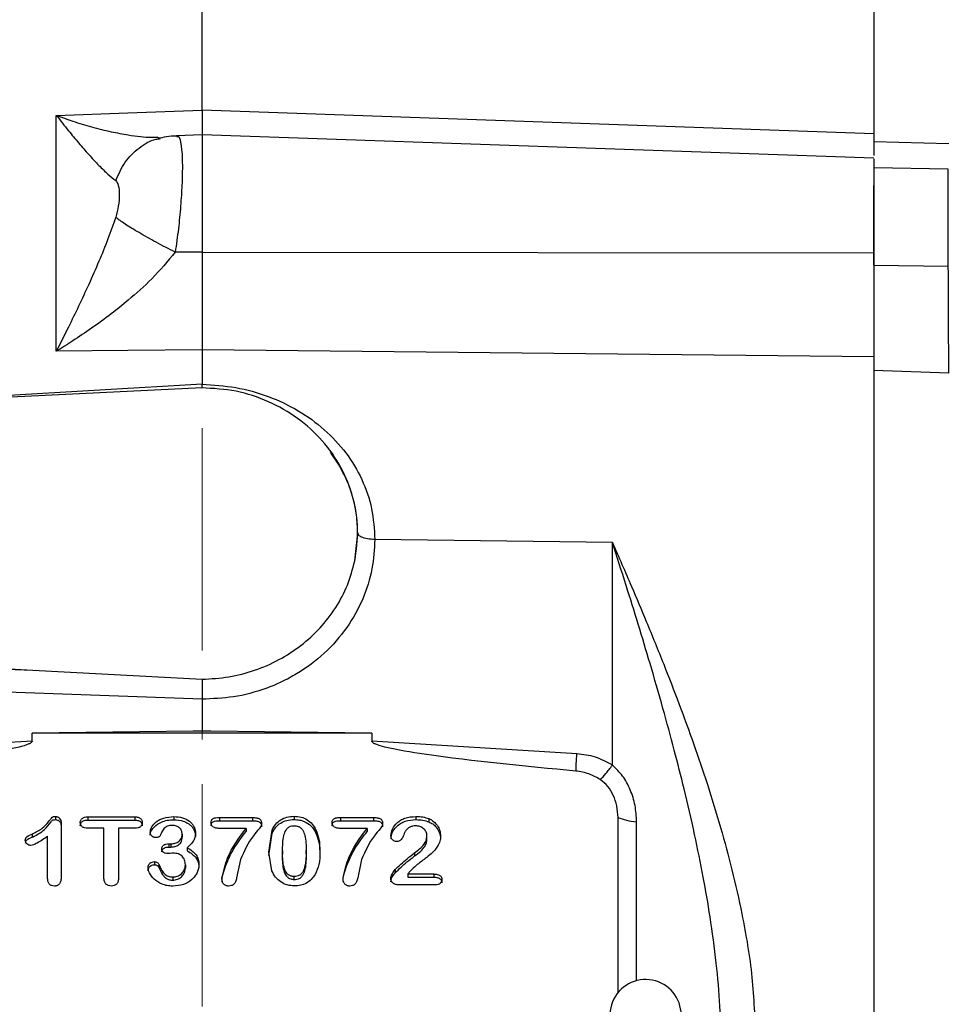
# Model space of a CAD drawing. Header units: inches. Extents: x 0.6 to 16.3, y 0.2 to 11.5.
# Tile 15 of 17: x 12.1 to 14.2, y 6.9 to 9.1. Entities that reach past the tile are written whole.
import ezdxf

# ---------------------------------------------------------------- set-up
doc = ezdxf.new("R2010")
doc.units = ezdxf.units.IN
doc.header["$MEASUREMENT"] = 0
doc.linetypes.add('CENTERX2', pattern=[0.8, 0.5, -0.1, 0.1, -0.1])
doc.styles.add('SLDTEXTSTYLE0', font='TXT', dxfattribs={"width": 0.75})
doc.dimstyles.new('SLDDIMSTYLE1', dxfattribs={"dimtxt": 0.137795, "dimasz": 0.14, "dimexe": 0, "dimexo": 0.0625, "dimgap": 0.034449, "dimtad": 0, "dimdec": 1, "dimlfac": 1.5, "dimrnd": 1e-09, "dimzin": 12, "dimdsep": 46, "dimtxsty": 'SLDTEXTSTYLE0', "dimblk1": 'CLOSED', "dimblk2": 'CLOSED', "dimsah": 1, "dimcen": 0.09, "dimadec": 0, "dimazin": 3, "dimtfac": 1, "dimtdec": 1, "dimtofl": 0, "dimtmove": 0, "dimatfit": 3, "dimldrblk": 'CLOSED', "dimfxl": 0, "dimfrac": 2, "dimtolj": 1, "dimtzin": 12, "dimarcsym": 0})

# ---------------------------------------------------------------- blocks, each defined once
blk = doc.blocks.new('_Closed')
at = {"color": 0, "linetype": 'ByBlock', "lineweight": -2}
for p, q in [((-1, 0.166667), (0, 0)), ((-1, 0.166667), (-1, -0.166667)), ((0, 0), (-1, -0.166667)), ((0, 0), (-1, 0))]:
    blk.add_line(p, q, dxfattribs=at)
blk = doc.blocks.new('_D_8')
at = {"color": 7, "linetype": 'Continuous', "lineweight": 0}
for p, q in [((14.1342, 10.289), (14.0922, 10.289)), ((14.0922, 10.289), (14.0922, 10.0703)), ((14.4396, 10.289), (14.4816, 10.289)), ((14.4816, 10.289), (14.4816, 10.0703)), ((12.5454, 9.9752), (12.5454, 10.1299)), ((16.0007, 7.5127), (16.0007, 10.1299)), ((12.5454, 10.0906), (13.9714, 10.0906)), ((16.0007, 10.0906), (14.6024, 10.0906)), ((14.0922, 10.0703), (14.1342, 10.0703)), ((14.4816, 10.0703), (14.4396, 10.0703))]:
    blk.add_line(p, q, dxfattribs=at)
at = {"color": 7, "linetype": 'Continuous', "lineweight": 18, "xscale": 0.14, "yscale": 0.14, "rotation": 180.0000000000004}
blk.add_blockref('_Closed', (12.5454, 10.0906), dxfattribs=at)
at = {"color": 7, "linetype": 'Continuous', "lineweight": 18, "xscale": 0.14, "yscale": 0.14}
blk.add_blockref('_Closed', (16.0007, 10.0906), dxfattribs=at)
at = {"color": 7, "linetype": 'Continuous', "lineweight": 18, "char_height": 0.1378, "attachment_point": 1, "style": 'SLDTEXTSTYLE0'}
for s, insert in [('132', (14.1342, 10.2479)), ('5.2', (14.1596, 10.0417))]:
    blk.add_mtext(s, dxfattribs=dict(at, insert=insert))
blk = doc.blocks.new('_D_9')
at = {"color": 7, "linetype": 'Continuous', "lineweight": 0}
for p, q in [((10.6266, 9.7415), (10.5846, 9.7415)), ((10.5846, 9.7415), (10.5846, 9.5227)), ((10.932, 9.7415), (10.974, 9.7415)), ((10.974, 9.7415), (10.974, 9.5227)), ((9.5001, 8.6286), (9.5001, 9.5824)), ((9.5001, 9.543), (10.4638, 9.543)), ((12.5454, 9.543), (11.0948, 9.543)), ((10.5846, 9.5227), (10.6266, 9.5227)), ((10.974, 9.5227), (10.932, 9.5227))]:
    blk.add_line(p, q, dxfattribs=at)
at = {"color": 7, "linetype": 'Continuous', "lineweight": 18, "xscale": 0.14, "yscale": 0.14, "rotation": 180.0000000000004}
blk.add_blockref('_Closed', (9.5001, 9.543), dxfattribs=at)
at = {"color": 7, "linetype": 'Continuous', "lineweight": 18, "xscale": 0.14, "yscale": 0.14}
blk.add_blockref('_Closed', (12.5454, 9.543), dxfattribs=at)
at = {"color": 7, "linetype": 'Continuous', "lineweight": 18, "char_height": 0.1378, "attachment_point": 1, "style": 'SLDTEXTSTYLE0'}
for s, insert in [('116', (10.6266, 9.7003)), ('4.6', (10.652, 9.4942))]:
    blk.add_mtext(s, dxfattribs=dict(at, insert=insert))
blk = doc.blocks.new('_D_10')
at = {"color": 7, "linetype": 'Continuous', "lineweight": 0}
for p, q in [((9.5014, 10.289), (9.4595, 10.289)), ((9.4595, 10.289), (9.4595, 10.0703)), ((9.8069, 10.289), (9.8489, 10.289)), ((9.8489, 10.289), (9.8489, 10.0703)), ((7.2651, 7.9513), (7.2651, 10.1299)), ((12.5454, 9.9752), (12.5454, 10.1299)), ((7.2651, 10.0906), (9.3387, 10.0906)), ((12.5454, 10.0906), (9.9697, 10.0906)), ((9.4595, 10.0703), (9.5014, 10.0703)), ((9.8489, 10.0703), (9.8069, 10.0703))]:
    blk.add_line(p, q, dxfattribs=at)
at = {"color": 7, "linetype": 'Continuous', "lineweight": 18, "xscale": 0.14, "yscale": 0.14, "rotation": 180.0000000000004}
blk.add_blockref('_Closed', (7.2651, 10.0906), dxfattribs=at)
at = {"color": 7, "linetype": 'Continuous', "lineweight": 18, "xscale": 0.14, "yscale": 0.14}
blk.add_blockref('_Closed', (12.5454, 10.0906), dxfattribs=at)
at = {"color": 7, "linetype": 'Continuous', "lineweight": 18, "char_height": 0.1378, "attachment_point": 1, "style": 'SLDTEXTSTYLE0'}
for s, insert in [('201', (9.5014, 10.2479)), ('7.9', (9.5269, 10.0417))]:
    blk.add_mtext(s, dxfattribs=dict(at, insert=insert))

msp = doc.modelspace()

# ---------------------------------------------------------------- linework, layer by layer
at = {"color": 7, "linetype": 'CENTERX2', "lineweight": 18}
msp.add_line((12.5454, 3.6522), (12.5454, 9.9358), dxfattribs=at)
at = {"color": 7, "linetype": 'Continuous', "lineweight": 25}
for p, q in [((12.5454, 8.867), (12.5454, 9.2244)), ((14.0551, 9.1711), (14.0551, 8.7964)), ((12.2179, 8.8555), (12.3787, 8.8612)), ((12.2179, 8.3252), (12.2179, 8.8555)), ((12.3787, 8.8612), (12.5454, 8.867)), ((14.0551, 8.814), (12.5454, 8.867)), ((12.5454, 8.8116), (12.4882, 8.8096)), ((14.0552, 8.7589), (12.5454, 8.8116)), ((12.5454, 8.8116), (12.5454, 8.5479)), ((12.4487, 8.8045), (12.4463, 8.8057)), ((12.4883, 8.8082), (12.4903, 8.808)), ((14.0551, 8.7964), (14.2235, 8.7922)), ((14.2224, 8.7347), (14.0551, 8.7377)), ((14.0551, 8.5184), (14.0551, 8.6976)), ((12.5454, 8.5479), (12.4852, 8.5478)), ((12.5454, 8.5479), (14.0551, 8.5462)), ((14.0551, 8.5184), (14.2224, 8.5162)), ((12.3787, 8.3269), (12.2179, 8.3252)), ((12.5454, 8.3287), (12.3787, 8.3269)), ((12.5454, 8.3287), (12.5454, 8.251)), ((14.0551, 8.3127), (12.5454, 8.3287)), ((14.2235, 8.2757), (14.0551, 8.2823)), ((14.0551, 8.2823), (14.0551, 6.0056)), ((12.5454, 8.243), (10.6988, 8.1527)), ((12.5455, 8.243), (12.5455, 8.251)), ((12.8887, 7.8538), (12.8952, 7.9164)), ((12.8952, 7.9164), (12.8952, 7.9165)), ((13.4676, 7.8954), (12.9338, 7.9021)), ((13.4676, 7.3949), (13.4676, 7.8954)), ((10.6988, 7.6803), (12.165, 7.6086)), ((11.6239, 7.6283), (12.165, 7.6086)), ((12.165, 7.6086), (12.5457, 7.5878)), ((12.5454, 7.5431), (11.6232, 7.5766)), ((12.5454, 7.5431), (12.5454, 7.4722)), ((12.5255, 7.471), (12.1636, 7.4665)), ((12.1636, 7.4488), (12.1636, 7.4665)), ((12.9272, 7.4665), (12.1636, 7.4665)), ((12.5454, 7.4722), (12.5255, 7.471)), ((12.5454, 7.4713), (12.5255, 7.471)), ((12.5454, 7.4713), (12.5454, 7.4722)), ((12.5653, 7.471), (12.5454, 7.4722)), ((12.5653, 7.471), (12.5454, 7.4713)), ((12.9272, 7.4665), (12.5653, 7.471)), ((12.9272, 7.4665), (12.9272, 7.4488)), ((12.1636, 7.4488), (11.7032, 7.4205)), ((13.3876, 7.4205), (12.9272, 7.4488)), ((12.2158, 7.2795), (12.2158, 7.2724)), ((12.2289, 7.2635), (12.2289, 7.144)), ((12.2886, 7.2786), (12.3941, 7.2786)), ((12.2886, 7.2786), (12.2886, 7.2714)), ((12.2886, 7.2714), (12.3941, 7.2714)), ((12.3941, 7.2786), (12.3941, 7.2714)), ((12.4819, 7.2793), (12.4819, 7.2721)), ((12.5844, 7.2771), (12.6589, 7.2771)), ((12.5844, 7.2771), (12.5844, 7.2699)), ((12.5844, 7.2699), (12.6589, 7.2699)), ((12.6589, 7.2771), (12.6589, 7.2699)), ((12.7522, 7.2798), (12.7522, 7.2726)), ((12.8565, 7.2771), (12.931, 7.2771)), ((12.8565, 7.2771), (12.8565, 7.2699)), ((12.8565, 7.2699), (12.931, 7.2699)), ((12.931, 7.2771), (12.931, 7.2699)), ((13.026, 7.2795), (13.026, 7.2724)), ((13.0552, 7.2746), (13.0552, 7.2674)), ((13.4802, 6.8823), (13.4802, 7.2771)), ((12.1645, 7.2332), (12.1645, 7.2404)), ((12.3248, 7.253), (12.2886, 7.253)), ((12.3248, 7.1418), (12.3248, 7.253)), ((12.3579, 7.253), (12.3579, 7.1418)), ((12.3941, 7.253), (12.3579, 7.253)), ((12.5008, 7.2398), (12.5008, 7.2326)), ((12.6443, 7.2526), (12.5844, 7.2526)), ((12.6443, 7.2526), (12.6443, 7.2454)), ((12.6956, 7.1989), (12.703, 7.249)), ((12.6956, 7.1917), (12.703, 7.2418)), ((12.703, 7.249), (12.703, 7.2418)), ((12.8015, 7.2493), (12.8015, 7.2422)), ((12.9164, 7.2526), (12.8565, 7.2526)), ((12.9164, 7.2526), (12.9164, 7.2454)), ((12.1985, 7.1399), (12.1985, 7.2349)), ((12.4711, 7.218), (12.4756, 7.218)), ((12.4711, 7.218), (12.4711, 7.2108)), ((12.4756, 7.218), (12.4756, 7.2108)), ((13.0508, 7.2282), (13.0508, 7.2353)), ((12.4711, 7.2108), (12.4756, 7.2108)), ((12.5118, 7.2093), (12.5118, 7.2021)), ((12.7024, 7.157), (12.6956, 7.1989)), ((12.7263, 7.2019), (12.7263, 7.1947)), ((12.7794, 7.1956), (12.7794, 7.2027)), ((13.0232, 7.198), (13.0232, 7.1909)), ((12.4387, 7.178), (12.4387, 7.1708)), ((12.4486, 7.1721), (12.4486, 7.1649)), ((12.6319, 7.1828), (12.6232, 7.1418)), ((12.9039, 7.1828), (12.8953, 7.1418)), ((12.5079, 7.1706), (12.5079, 7.1635)), ((12.9792, 7.1599), (12.9792, 7.1527)), ((13.0136, 7.157), (13.008, 7.1502)), ((13.008, 7.1502), (13.0663, 7.1502)), ((13.008, 7.1502), (13.008, 7.1431)), ((13.0663, 7.1502), (13.0663, 7.1431)), ((12.4797, 7.1435), (12.4797, 7.1363)), ((12.7528, 7.1372), (12.7528, 7.1443)), ((13.008, 7.1431), (13.0663, 7.1431)), ((13.0696, 7.1256), (12.9873, 7.1256))]:
    msp.add_line(p, q, dxfattribs=at)
at = {"color": 8, "linetype": 'Continuous', "lineweight": 25}
for p, q in [((14.2224, 8.5162), (14.2224, 8.7347)), ((12.5454, 8.251), (11.6361, 8.1985)), ((13.5221, 6.9105), (13.5221, 7.2675))]:
    msp.add_line(p, q, dxfattribs=at)
at = {"color": 7, "linetype": 'Continuous', "lineweight": 25}
msp.add_arc((13.5421, 6.833), 0.08, 0, 236.8772, dxfattribs=at)
for points in [[(14.0551, 9.1717), (14.0551, 9.1697), (14.0551, 9.1658), (14.0551, 9.1339), (14.0551, 9.0836), (14.0551, 9.0129), (14.0551, 8.9247), (14.0551, 8.8509), (14.0551, 8.814)], [(14.0551, 8.3127), (14.0551, 8.2561), (14.0551, 8.143), (14.0551, 7.9603), (14.0551, 7.7703), (14.0551, 7.574), (14.0551, 7.3736), (14.0551, 7.1711), (14.0551, 6.9686), (14.0551, 6.7682), (14.0551, 6.5718), (14.0551, 6.3819), (14.0551, 6.1991), (14.0551, 6.086), (14.0551, 6.0295)], [(12.8887, 7.8538), (12.892, 7.8777), (12.8986, 7.9253), (12.887, 7.9973), (12.8601, 8.0651), (12.8176, 8.1257), (12.762, 8.1763), (12.6959, 8.214), (12.6225, 8.2384), (12.5711, 8.2415), (12.5454, 8.243)], [(13.3857, 7.3815), (13.3859, 7.3867), (13.3864, 7.3971), (13.3872, 7.4127), (13.3876, 7.4205)], [(13.4802, 7.2771), (13.4861, 7.2749), (13.4979, 7.2705), (13.514, 7.2685), (13.5221, 7.2675)]]:
    msp.add_open_spline(points, degree=3, dxfattribs=at)
for points, knots in [([(12.2179, 8.8555), (12.227, 8.8439), (12.2439, 8.8223), (12.2682, 8.7931), (12.2911, 8.7668), (12.3133, 8.7432), (12.3339, 8.7229), (12.3458, 8.7134), (12.3516, 8.7088)], [0, 0, 0, 0, 0.19341, 0.356578, 0.521448, 0.69211, 0.851366, 1, 1, 1, 1]), ([(12.5454, 8.867), (12.5454, 8.8569), (12.5454, 8.8367), (12.5454, 8.8185), (12.5454, 8.8095), (12.5454, 8.8101), (12.5454, 8.8102)], [0, 0, 0, 0, 0.30691, 0.613797, 0.920679, 1, 1, 1, 1]), ([(12.4921, 8.8091), (12.4851, 8.809), (12.4715, 8.8087), (12.457, 8.8056), (12.4499, 8.804)], [0, 0, 0, 0, 0.5118546, 1, 1, 1, 1]), ([(14.0551, 8.814), (14.0551, 8.803), (14.0551, 8.7817), (14.0551, 8.7705), (14.0551, 8.765)], [0, 0, 0, 0, 0.514663, 1, 1, 1, 1]), ([(14.0551, 8.7577), (14.0551, 8.7579), (14.0551, 8.7589), (14.0551, 8.7501), (14.0551, 8.732), (14.0551, 8.7049), (14.0551, 8.6709), (14.0551, 8.6317), (14.0551, 8.5893), (14.0551, 8.5605), (14.0551, 8.5462)], [0, 0, 0, 0, 0.057819, 0.192416, 0.327014, 0.461611, 0.596208, 0.730805, 0.865403, 1, 1, 1, 1]), ([(12.3516, 8.7088), (12.3538, 8.7057), (12.3586, 8.6987), (12.3596, 8.6781), (12.3585, 8.6536), (12.3538, 8.635), (12.3516, 8.6264)], [0, 0, 0, 0, 0.227358, 0.500018, 0.772307, 1, 1, 1, 1]), ([(12.3516, 8.6264), (12.3458, 8.6101), (12.3339, 8.5761), (12.3133, 8.526), (12.2911, 8.4758), (12.2682, 8.4267), (12.2439, 8.3765), (12.227, 8.3432), (12.2179, 8.3252)], [0, 0, 0, 0, 0.148633, 0.307887, 0.478552, 0.643419, 0.806588, 1, 1, 1, 1]), ([(12.4852, 8.5478), (12.4707, 8.5552), (12.4418, 8.5701), (12.4027, 8.5922), (12.3705, 8.612), (12.3579, 8.6216), (12.3516, 8.6264)], [0, 0, 0, 0, 0.2500574, 0.5, 0.7499426, 1, 1, 1, 1]), ([(12.4852, 8.5478), (12.4681, 8.5275), (12.4357, 8.4888), (12.3855, 8.4443), (12.3398, 8.4076), (12.2981, 8.3773), (12.2568, 8.3494), (12.2303, 8.3329), (12.2179, 8.3252)], [0, 0, 0, 0, 0.224415, 0.426368, 0.565915, 0.724691, 0.870242, 1, 1, 1, 1]), ([(12.5454, 8.5479), (12.5454, 8.5287), (12.5454, 8.4901), (12.5454, 8.433), (12.5454, 8.378), (12.5454, 8.3451), (12.5454, 8.3287)], [0, 0, 0, 0, 0.25, 0.499991, 0.749986, 1, 1, 1, 1]), ([(14.0551, 8.5462), (14.0551, 8.5257), (14.0551, 8.4848), (14.0551, 8.4238), (14.0551, 8.365), (14.0551, 8.3301), (14.0551, 8.3127)], [0, 0, 0, 0, 0.25, 0.5, 0.75, 1, 1, 1, 1]), ([(14.0551, 8.5184), (14.0551, 8.5), (14.0551, 8.4627), (14.0551, 8.4066), (14.0551, 8.3519), (14.0551, 8.3109), (14.0551, 8.2886), (14.0551, 8.2823)], [0, 0, 0, 0, 0.224192, 0.454881, 0.679075, 0.909781, 1, 1, 1, 1]), ([(14.2235, 8.2757), (14.2234, 8.2935), (14.2233, 8.3297), (14.2231, 8.388), (14.2228, 8.4465), (14.2226, 8.4886), (14.2225, 8.5118), (14.2224, 8.5162)], [0, 0, 0, 0, 0.245568, 0.500116, 0.720271, 0.946794, 1, 1, 1, 1]), ([(12.5454, 8.251), (12.5708, 8.2494), (12.6217, 8.2461), (12.6951, 8.2253), (12.7627, 8.1935), (12.8218, 8.1506), (12.8704, 8.0983), (12.9063, 8.038), (12.9294, 7.9719), (12.9323, 7.9253), (12.9338, 7.9021)], [0, 0, 0, 0, 0.126097, 0.252058, 0.377818, 0.503134, 0.627853, 0.752139, 0.876181, 1, 1, 1, 1]), ([(12.9338, 7.9021), (12.9325, 7.8799), (12.9299, 7.8343), (12.9083, 7.7669), (12.8725, 7.7023), (12.8221, 7.6448), (12.7701, 7.6059), (12.7245, 7.5815), (12.6778, 7.5621), (12.618, 7.546), (12.5691, 7.544), (12.5454, 7.5431)], [0, 0, 0, 0, 0.116501, 0.239952, 0.368522, 0.49982, 0.631136, 0.695512, 0.759914, 0.883429, 1, 1, 1, 1]), ([(12.9338, 7.9021), (12.9281, 7.9024), (12.9167, 7.9031), (12.904, 7.9069), (12.8966, 7.9115), (12.8956, 7.9148), (12.8952, 7.9164)], [0, 0, 0, 0, 0.279848, 0.559118, 0.779509, 1, 1, 1, 1]), ([(13.7121, 6.7643), (13.7115, 6.7939), (13.7103, 6.8557), (13.7015, 6.9524), (13.6885, 7.0492), (13.6718, 7.1457), (13.6522, 7.2417), (13.6302, 7.3368), (13.6063, 7.4312), (13.5807, 7.5252), (13.5535, 7.6195), (13.5257, 7.7116), (13.4974, 7.8026), (13.4779, 7.8633), (13.4676, 7.8954)], [0, 0, 0, 0, 0.075284, 0.1574001, 0.2464102, 0.3232343, 0.4064322, 0.4960198, 0.5729284, 0.6568585, 0.7478137, 0.8287849, 0.9095199, 1, 1, 1, 1]), ([(13.4676, 7.8954), (13.4819, 7.8626), (13.5075, 7.8041), (13.5461, 7.7127), (13.5819, 7.6249), (13.6177, 7.5325), (13.6503, 7.4431), (13.6818, 7.3504), (13.7107, 7.2564), (13.7372, 7.1586), (13.7624, 7.0464), (13.784, 6.9195), (13.7875, 6.8259), (13.7893, 6.7799)], [0, 0, 0, 0, 0.0951226, 0.1698646, 0.2596837, 0.3411655, 0.4247004, 0.5027653, 0.5903473, 0.6737697, 0.7592507, 0.8817639, 1, 1, 1, 1]), ([(12.5457, 7.5878), (12.5657, 7.589), (12.6059, 7.5914), (12.6642, 7.6068), (12.719, 7.6306), (12.7687, 7.6628), (12.8119, 7.7024), (12.8471, 7.7483), (12.8741, 7.7991), (12.8838, 7.8356), (12.8887, 7.8538)], [0, 0, 0, 0, 0.124979, 0.249831, 0.37492, 0.499683, 0.624787, 0.749811, 0.874943, 1, 1, 1, 1]), ([(12.5457, 7.5878), (12.5457, 7.5845), (12.5457, 7.5781), (12.5456, 7.5658), (12.5455, 7.5539), (12.5454, 7.5466), (12.5454, 7.5431)], [0, 0, 0, 0, 0.278469, 0.537955, 0.77846, 1, 1, 1, 1]), ([(12.1636, 7.4488), (12.1636, 7.4485), (12.1635, 7.448), (12.163, 7.4469), (12.1608, 7.4446), (12.1513, 7.4398), (12.1129, 7.4295), (11.9626, 7.4059), (11.8189, 7.3923), (11.7051, 7.3815)], [0, 0, 0, 0, 0.001753, 0.003662, 0.008308, 0.022226, 0.071773, 0.264734, 1, 1, 1, 1]), ([(13.3857, 7.3815), (13.2719, 7.3923), (13.1282, 7.4059), (12.9779, 7.4295), (12.9395, 7.4398), (12.93, 7.4446), (12.9278, 7.4469), (12.9273, 7.448), (12.9272, 7.4485), (12.9272, 7.4488)], [0, 0, 0, 0, 0.735265, 0.928226, 0.977772, 0.991689, 0.996336, 0.998246, 1, 1, 1, 1]), ([(13.4676, 7.3949), (13.4551, 7.4016), (13.4303, 7.4151), (13.4019, 7.4187), (13.3876, 7.4205)], [0, 0, 0, 0, 0.4999762, 1, 1, 1, 1]), ([(13.4404, 7.3624), (13.4444, 7.3664), (13.4525, 7.3746), (13.4626, 7.3881), (13.4676, 7.3949)], [0, 0, 0, 0, 0.499884, 1, 1, 1, 1]), ([(13.5221, 7.2675), (13.5214, 7.2798), (13.52, 7.3042), (13.5088, 7.3392), (13.4922, 7.3708), (13.4756, 7.387), (13.4676, 7.3949)], [0, 0, 0, 0, 0.265303, 0.522651, 0.768765, 1, 1, 1, 1]), ([(13.4404, 7.3624), (13.4319, 7.3672), (13.4151, 7.3769), (13.3955, 7.38), (13.3857, 7.3815)], [0, 0, 0, 0, 0.499995, 1, 1, 1, 1]), ([(13.4802, 7.2771), (13.4797, 7.2858), (13.4786, 7.3029), (13.4704, 7.3266), (13.4585, 7.3475), (13.4463, 7.3575), (13.4404, 7.3624)], [0, 0, 0, 0, 0.272317, 0.530663, 0.772377, 1, 1, 1, 1]), ([(12.1645, 7.2404), (12.1721, 7.2441), (12.186, 7.2509), (12.1981, 7.2645), (12.2049, 7.2732), (12.2078, 7.277), (12.2098, 7.2786), (12.2122, 7.2794), (12.2143, 7.2795), (12.2158, 7.2795)], [0, 0, 0, 0, 0.375049, 0.689225, 0.817867, 0.887755, 0.909013, 0.934027, 1, 1, 1, 1]), ([(12.1645, 7.2332), (12.174, 7.2382), (12.1907, 7.2469), (12.2023, 7.2626), (12.2079, 7.2699), (12.2097, 7.2714), (12.2122, 7.2722), (12.2143, 7.2723), (12.2158, 7.2724)], [0, 0, 0, 0, 0.476188, 0.830857, 0.88667, 0.904885, 0.935045, 1, 1, 1, 1]), ([(12.2158, 7.2795), (12.2168, 7.2795), (12.2186, 7.2794), (12.2212, 7.2785), (12.2235, 7.2772), (12.2262, 7.2745), (12.2285, 7.2699), (12.2287, 7.2657), (12.2289, 7.2635)], [0, 0, 0, 0, 0.1172728, 0.2274745, 0.3368092, 0.4516216, 0.7016876, 1, 1, 1, 1]), ([(12.2158, 7.2724), (12.2175, 7.2722), (12.22, 7.272), (12.2228, 7.2705), (12.2248, 7.2688), (12.2266, 7.2665), (12.2285, 7.2623), (12.2287, 7.2588), (12.2289, 7.2563)], [0, 0, 0, 0, 0.204604, 0.302397, 0.403001, 0.535327, 0.675388, 1, 1, 1, 1]), ([(12.2718, 7.2658), (12.2719, 7.2667), (12.2719, 7.2685), (12.2728, 7.2711), (12.2742, 7.2733), (12.2761, 7.2752), (12.2785, 7.2767), (12.2827, 7.2783), (12.2862, 7.2784), (12.2886, 7.2786)], [0, 0, 0, 0, 0.122969, 0.236851, 0.347078, 0.459609, 0.577415, 0.703877, 1, 1, 1, 1]), ([(12.2718, 7.2586), (12.2719, 7.2602), (12.2722, 7.2626), (12.2737, 7.2655), (12.2754, 7.2674), (12.2777, 7.2692), (12.2822, 7.271), (12.286, 7.2712), (12.2886, 7.2714)], [0, 0, 0, 0, 0.2129301, 0.311831, 0.4109209, 0.540223, 0.6774582, 1, 1, 1, 1]), ([(12.2886, 7.253), (12.2861, 7.2531), (12.2825, 7.2532), (12.2783, 7.2548), (12.2759, 7.2564), (12.2741, 7.2583), (12.2722, 7.2613), (12.272, 7.264), (12.2718, 7.2658)], [0, 0, 0, 0, 0.3051934, 0.4323454, 0.5488616, 0.659314, 0.7679547, 1, 1, 1, 1]), ([(12.3941, 7.2786), (12.3967, 7.2784), (12.4003, 7.2783), (12.4045, 7.2767), (12.407, 7.2751), (12.4088, 7.2732), (12.4106, 7.2701), (12.4109, 7.2675), (12.4111, 7.2658)], [0, 0, 0, 0, 0.308148, 0.436091, 0.553143, 0.663822, 0.771947, 1, 1, 1, 1]), ([(12.3941, 7.2714), (12.397, 7.2712), (12.401, 7.2711), (12.4056, 7.269), (12.4083, 7.2667), (12.4107, 7.2632), (12.4109, 7.2602), (12.4111, 7.2586)], [0, 0, 0, 0, 0.351165, 0.481513, 0.607128, 0.797797, 1, 1, 1, 1]), ([(12.4111, 7.2658), (12.4109, 7.264), (12.4106, 7.2613), (12.4088, 7.2583), (12.4069, 7.2564), (12.4045, 7.2548), (12.4002, 7.2532), (12.3966, 7.2531), (12.3941, 7.253)], [0, 0, 0, 0, 0.230984, 0.339706, 0.450718, 0.567515, 0.694876, 1, 1, 1, 1]), ([(12.4289, 7.2444), (12.4291, 7.2463), (12.4295, 7.2503), (12.4335, 7.2586), (12.4428, 7.2687), (12.4603, 7.2777), (12.4743, 7.2787), (12.4819, 7.2793)], [0, 0, 0, 0, 0.085442, 0.181765, 0.408007, 0.680215, 1, 1, 1, 1]), ([(12.4289, 7.2372), (12.4291, 7.2389), (12.4294, 7.2425), (12.4323, 7.2492), (12.4395, 7.2586), (12.452, 7.2668), (12.4674, 7.2714), (12.477, 7.2719), (12.4819, 7.2721)], [0, 0, 0, 0, 0.076892, 0.162008, 0.322265, 0.595575, 0.79161, 1, 1, 1, 1]), ([(12.4819, 7.2793), (12.4886, 7.2788), (12.5013, 7.278), (12.5153, 7.2708), (12.5233, 7.2632), (12.5276, 7.2566), (12.5302, 7.2493), (12.5305, 7.2442), (12.5307, 7.2416)], [0, 0, 0, 0, 0.284241, 0.535843, 0.653931, 0.768423, 0.882512, 1, 1, 1, 1]), ([(12.4819, 7.2721), (12.4892, 7.2716), (12.5006, 7.2707), (12.5132, 7.2647), (12.5204, 7.2591), (12.5259, 7.2526), (12.5299, 7.2443), (12.5304, 7.2378), (12.5307, 7.2344)], [0, 0, 0, 0, 0.3076971, 0.4779185, 0.59334, 0.7038657, 0.8495747, 1, 1, 1, 1]), ([(12.5658, 7.2658), (12.5659, 7.2668), (12.566, 7.2689), (12.5669, 7.2716), (12.5685, 7.2737), (12.5717, 7.2757), (12.5772, 7.2769), (12.5818, 7.277), (12.5844, 7.2771)], [0, 0, 0, 0, 0.136118, 0.251353, 0.353976, 0.455393, 0.693594, 1, 1, 1, 1]), ([(12.5658, 7.2586), (12.5659, 7.2596), (12.566, 7.2615), (12.5668, 7.2641), (12.5681, 7.2662), (12.5712, 7.2684), (12.5769, 7.2697), (12.5818, 7.2698), (12.5844, 7.2699)], [0, 0, 0, 0, 0.128297, 0.237684, 0.334651, 0.428312, 0.689477, 1, 1, 1, 1]), ([(12.5844, 7.2526), (12.5817, 7.2527), (12.5769, 7.2529), (12.5713, 7.2549), (12.5683, 7.2575), (12.5669, 7.2599), (12.566, 7.2627), (12.5659, 7.2647), (12.5658, 7.2658)], [0, 0, 0, 0, 0.307521, 0.546409, 0.652103, 0.758325, 0.872315, 1, 1, 1, 1]), ([(12.6792, 7.2636), (12.6791, 7.2628), (12.6786, 7.2585), (12.6716, 7.2492), (12.6514, 7.2263), (12.6403, 7.2014), (12.6319, 7.1828)], [0, 0, 0, 0, 0.025754, 0.13831, 0.35415, 1, 1, 1, 1]), ([(12.6589, 7.2771), (12.662, 7.277), (12.6674, 7.2768), (12.6735, 7.2749), (12.6767, 7.2722), (12.6782, 7.2698), (12.6791, 7.2668), (12.6792, 7.2647), (12.6792, 7.2636)], [0, 0, 0, 0, 0.3242241, 0.5604287, 0.6602977, 0.762149, 0.8734482, 1, 1, 1, 1]), ([(12.6589, 7.2699), (12.6622, 7.2698), (12.6666, 7.2697), (12.6719, 7.2682), (12.6748, 7.2667), (12.6769, 7.2648), (12.6789, 7.2614), (12.6791, 7.2585), (12.6792, 7.2564)], [0, 0, 0, 0, 0.336245, 0.467233, 0.578597, 0.674157, 0.772382, 1, 1, 1, 1]), ([(12.703, 7.249), (12.7054, 7.2536), (12.71, 7.2625), (12.7217, 7.2725), (12.7361, 7.2788), (12.7467, 7.2794), (12.7522, 7.2798)], [0, 0, 0, 0, 0.2596674, 0.4999246, 0.740143, 1, 1, 1, 1]), ([(12.703, 7.2418), (12.7054, 7.2464), (12.71, 7.2553), (12.7217, 7.2654), (12.7361, 7.2716), (12.7467, 7.2723), (12.7522, 7.2726)], [0, 0, 0, 0, 0.259872, 0.500088, 0.740313, 1, 1, 1, 1]), ([(12.7522, 7.2798), (12.7575, 7.2794), (12.768, 7.2788), (12.7823, 7.2726), (12.794, 7.2626), (12.7989, 7.2539), (12.8015, 7.2493)], [0, 0, 0, 0, 0.25669, 0.497206, 0.736933, 1, 1, 1, 1]), ([(12.7522, 7.2726), (12.7563, 7.2724), (12.7642, 7.272), (12.7777, 7.2679), (12.7919, 7.2585), (12.7982, 7.2478), (12.8015, 7.2422)], [0, 0, 0, 0, 0.195859, 0.379189, 0.675791, 1, 1, 1, 1]), ([(12.8379, 7.2658), (12.8379, 7.2668), (12.838, 7.2689), (12.8389, 7.2716), (12.8405, 7.2737), (12.8438, 7.2757), (12.8492, 7.2769), (12.8539, 7.277), (12.8565, 7.2771)], [0, 0, 0, 0, 0.136118, 0.251353, 0.353976, 0.455393, 0.693594, 1, 1, 1, 1]), ([(12.8379, 7.2586), (12.8379, 7.2596), (12.838, 7.2615), (12.8388, 7.2641), (12.8402, 7.2662), (12.8433, 7.2684), (12.849, 7.2697), (12.8539, 7.2698), (12.8565, 7.2699)], [0, 0, 0, 0, 0.128297, 0.237684, 0.334651, 0.428312, 0.689477, 1, 1, 1, 1]), ([(12.8565, 7.2526), (12.8538, 7.2527), (12.8489, 7.2529), (12.8433, 7.2549), (12.8404, 7.2575), (12.8389, 7.2599), (12.838, 7.2627), (12.8379, 7.2647), (12.8379, 7.2658)], [0, 0, 0, 0, 0.307521, 0.546409, 0.652103, 0.758325, 0.872315, 1, 1, 1, 1]), ([(12.9513, 7.2636), (12.9512, 7.2628), (12.9507, 7.2585), (12.9436, 7.2492), (12.9235, 7.2263), (12.9123, 7.2014), (12.9039, 7.1828)], [0, 0, 0, 0, 0.025754, 0.1383099, 0.35415, 1, 1, 1, 1]), ([(12.931, 7.2771), (12.9341, 7.277), (12.9394, 7.2768), (12.9456, 7.2749), (12.9487, 7.2722), (12.9502, 7.2698), (12.9511, 7.2668), (12.9512, 7.2647), (12.9513, 7.2636)], [0, 0, 0, 0, 0.324224, 0.560429, 0.660298, 0.762149, 0.873448, 1, 1, 1, 1]), ([(12.931, 7.2699), (12.9342, 7.2698), (12.9387, 7.2697), (12.944, 7.2682), (12.9468, 7.2667), (12.9489, 7.2648), (12.9509, 7.2614), (12.9511, 7.2585), (12.9513, 7.2564)], [0, 0, 0, 0, 0.336245, 0.467233, 0.578597, 0.674157, 0.772382, 1, 1, 1, 1]), ([(12.97, 7.2362), (12.9708, 7.2413), (12.9724, 7.2521), (12.9814, 7.264), (12.9917, 7.2715), (13.0054, 7.278), (13.0175, 7.2789), (13.026, 7.2795)], [0, 0, 0, 0, 0.203632, 0.431723, 0.554601, 0.688326, 1, 1, 1, 1]), ([(12.97, 7.229), (12.9702, 7.2315), (12.9706, 7.2368), (12.9741, 7.2461), (12.9806, 7.2559), (12.9908, 7.2639), (13.0056, 7.2709), (13.0178, 7.2718), (13.026, 7.2724)], [0, 0, 0, 0, 0.1002, 0.209413, 0.387842, 0.554263, 0.697167, 1, 1, 1, 1]), ([(13.026, 7.2795), (13.0313, 7.2794), (13.0414, 7.2791), (13.0508, 7.276), (13.0552, 7.2746)], [0, 0, 0, 0, 0.532291, 1, 1, 1, 1]), ([(13.026, 7.2724), (13.0313, 7.2722), (13.0414, 7.2719), (13.0508, 7.2688), (13.0552, 7.2674)], [0, 0, 0, 0, 0.532268, 1, 1, 1, 1]), ([(13.0552, 7.2746), (13.0589, 7.2726), (13.0664, 7.2686), (13.0747, 7.2592), (13.0804, 7.2481), (13.0811, 7.24), (13.0815, 7.2359)], [0, 0, 0, 0, 0.245925, 0.494906, 0.747887, 1, 1, 1, 1]), ([(13.0552, 7.2674), (13.0581, 7.2659), (13.064, 7.2629), (13.0722, 7.2553), (13.0797, 7.244), (13.0809, 7.2341), (13.0815, 7.2288)], [0, 0, 0, 0, 0.192511, 0.385519, 0.669947, 1, 1, 1, 1]), ([(12.1483, 7.226), (12.1485, 7.2276), (12.1486, 7.2299), (12.1502, 7.2325), (12.1549, 7.2365), (12.16, 7.2386), (12.1645, 7.2404)], [0, 0, 0, 0, 0.210704, 0.3035899, 0.3954841, 1, 1, 1, 1]), ([(12.4408, 7.2321), (12.4401, 7.2321), (12.4386, 7.2322), (12.4357, 7.2331), (12.4331, 7.2349), (12.431, 7.2372), (12.4293, 7.2402), (12.4291, 7.2427), (12.4289, 7.2444)], [0, 0, 0, 0, 0.1108958, 0.2223427, 0.463804, 0.5922818, 0.7207987, 1, 1, 1, 1]), ([(12.4788, 7.2594), (12.475, 7.2591), (12.4696, 7.2588), (12.4637, 7.2558), (12.4568, 7.2495), (12.4539, 7.2425), (12.4515, 7.2367)], [0, 0, 0, 0, 0.283743, 0.400474, 0.504922, 1, 1, 1, 1]), ([(12.4756, 7.218), (12.4788, 7.2182), (12.4852, 7.2187), (12.4923, 7.2224), (12.4968, 7.2266), (12.4991, 7.2304), (12.5006, 7.2349), (12.5007, 7.2381), (12.5008, 7.2398)], [0, 0, 0, 0, 0.2521132, 0.4935015, 0.6141044, 0.734117, 0.8606988, 1, 1, 1, 1]), ([(12.5008, 7.2398), (12.5005, 7.2423), (12.5, 7.2474), (12.4959, 7.2529), (12.4917, 7.2562), (12.4864, 7.2588), (12.4819, 7.2591), (12.4788, 7.2594)], [0, 0, 0, 0, 0.239152, 0.479096, 0.60367, 0.728369, 1, 1, 1, 1]), ([(12.5307, 7.2416), (12.5305, 7.2384), (12.5301, 7.2321), (12.5246, 7.2202), (12.517, 7.2137), (12.5118, 7.2093)], [0, 0, 0, 0, 0.255191, 0.488667, 1, 1, 1, 1]), ([(12.5901, 7.1405), (12.5936, 7.156), (12.6027, 7.1968), (12.6284, 7.2313), (12.6443, 7.2526)], [0, 0, 0, 0, 0.380583, 1, 1, 1, 1]), ([(12.5901, 7.1333), (12.5904, 7.1367), (12.5911, 7.1467), (12.5965, 7.1632), (12.6056, 7.1861), (12.6203, 7.2147), (12.6357, 7.2344), (12.6443, 7.2454)], [0, 0, 0, 0, 0.082819, 0.240118, 0.411825, 0.67234, 1, 1, 1, 1]), ([(12.7263, 7.2019), (12.7265, 7.2135), (12.7269, 7.2295), (12.7324, 7.2472), (12.7382, 7.2543), (12.744, 7.2576), (12.749, 7.2586), (12.7518, 7.2586), (12.7525, 7.2586)], [0, 0, 0, 0, 0.505959, 0.699338, 0.792228, 0.885749, 0.970723, 1, 1, 1, 1]), ([(12.7525, 7.2586), (12.7557, 7.2584), (12.7609, 7.258), (12.7676, 7.2541), (12.7731, 7.2472), (12.7792, 7.2299), (12.7793, 7.2143), (12.7794, 7.2027)], [0, 0, 0, 0, 0.126491, 0.212155, 0.31637, 0.496287, 1, 1, 1, 1]), ([(12.8015, 7.2493), (12.804, 7.2425), (12.8097, 7.2267), (12.8099, 7.2101), (12.8101, 7.2007)], [0, 0, 0, 0, 0.435465, 1, 1, 1, 1]), ([(12.8015, 7.2422), (12.804, 7.2353), (12.8097, 7.2196), (12.8099, 7.2029), (12.8101, 7.1935)], [0, 0, 0, 0, 0.435474, 1, 1, 1, 1]), ([(12.8622, 7.1405), (12.8657, 7.156), (12.8748, 7.1968), (12.9004, 7.2313), (12.9164, 7.2526)], [0, 0, 0, 0, 0.380583, 1, 1, 1, 1]), ([(12.8622, 7.1333), (12.8624, 7.1367), (12.8631, 7.1467), (12.8685, 7.1632), (12.8777, 7.1861), (12.8923, 7.2147), (12.9078, 7.2344), (12.9164, 7.2454)], [0, 0, 0, 0, 0.082819, 0.240118, 0.411825, 0.67234, 1, 1, 1, 1]), ([(13.0023, 7.2464), (13.002, 7.2458), (12.9993, 7.2411), (12.9976, 7.2343), (12.9937, 7.2281), (12.991, 7.2252), (12.9872, 7.2235), (12.9844, 7.2234), (12.9829, 7.2233)], [0, 0, 0, 0, 0.0696994, 0.5054997, 0.6465916, 0.7534591, 0.8686316, 1, 1, 1, 1]), ([(13.0254, 7.2584), (13.023, 7.2583), (13.0185, 7.258), (13.0121, 7.2556), (13.0066, 7.2518), (13.0038, 7.2483), (13.0023, 7.2464)], [0, 0, 0, 0, 0.253279, 0.493168, 0.736646, 1, 1, 1, 1]), ([(13.0508, 7.2353), (13.0507, 7.2369), (13.0506, 7.2401), (13.0491, 7.2446), (13.0467, 7.2486), (13.0425, 7.2532), (13.0353, 7.2575), (13.0287, 7.2581), (13.0254, 7.2584)], [0, 0, 0, 0, 0.130625, 0.255863, 0.379337, 0.502833, 0.747491, 1, 1, 1, 1]), ([(12.1645, 7.2332), (12.1609, 7.2316), (12.1564, 7.2296), (12.1514, 7.2265), (12.1495, 7.2244), (12.1485, 7.2217), (12.1484, 7.2199), (12.1483, 7.2189)], [0, 0, 0, 0, 0.502157, 0.627204, 0.750172, 0.865107, 1, 1, 1, 1]), ([(12.1602, 7.2145), (12.1595, 7.2145), (12.1579, 7.2146), (12.155, 7.2155), (12.1518, 7.2178), (12.1489, 7.2215), (12.1485, 7.2246), (12.1483, 7.226)], [0, 0, 0, 0, 0.120876, 0.240035, 0.492805, 0.748475, 1, 1, 1, 1]), ([(12.1985, 7.2349), (12.1908, 7.2295), (12.1805, 7.2225), (12.1674, 7.2157), (12.1623, 7.2148), (12.1602, 7.2145)], [0, 0, 0, 0, 0.649118, 0.859533, 1, 1, 1, 1]), ([(12.4515, 7.2367), (12.4513, 7.2363), (12.4509, 7.2356), (12.4497, 7.2343), (12.4475, 7.2331), (12.4443, 7.2322), (12.442, 7.2321), (12.4408, 7.2321)], [0, 0, 0, 0, 0.10274, 0.207874, 0.439997, 0.703387, 1, 1, 1, 1]), ([(12.455, 7.2069), (12.4551, 7.2076), (12.4552, 7.2092), (12.4559, 7.2114), (12.4572, 7.2133), (12.459, 7.215), (12.4613, 7.2163), (12.4653, 7.2177), (12.4687, 7.2179), (12.4711, 7.218)], [0, 0, 0, 0, 0.1129, 0.219467, 0.32529, 0.436068, 0.554823, 0.68556, 1, 1, 1, 1]), ([(12.4756, 7.2108), (12.4782, 7.2109), (12.4833, 7.2113), (12.4899, 7.2139), (12.495, 7.2174), (12.4985, 7.2217), (12.5005, 7.2269), (12.5007, 7.2307), (12.5008, 7.2326)], [0, 0, 0, 0, 0.203255, 0.396116, 0.548624, 0.689548, 0.836601, 1, 1, 1, 1]), ([(12.9829, 7.2233), (12.9812, 7.2234), (12.9786, 7.2236), (12.9756, 7.2252), (12.9736, 7.2267), (12.972, 7.2285), (12.9704, 7.2317), (12.9702, 7.2343), (12.97, 7.2362)], [0, 0, 0, 0, 0.244095, 0.360623, 0.479515, 0.599606, 0.722936, 1, 1, 1, 1]), ([(13.0815, 7.2359), (13.0812, 7.2318), (13.0806, 7.2235), (13.0736, 7.2094), (13.0622, 7.1963), (13.0447, 7.1832), (13.0282, 7.1711), (13.0179, 7.1611), (13.0136, 7.157)], [0, 0, 0, 0, 0.119248, 0.235908, 0.438449, 0.600856, 0.836118, 1, 1, 1, 1]), ([(13.0232, 7.198), (13.0307, 7.2036), (13.0413, 7.2114), (13.0496, 7.2254), (13.0504, 7.2322), (13.0508, 7.2353)], [0, 0, 0, 0, 0.566564, 0.796314, 1, 1, 1, 1]), ([(13.0232, 7.1909), (13.0279, 7.1942), (13.0366, 7.2003), (13.0453, 7.2106), (13.05, 7.2199), (13.0506, 7.2255), (13.0508, 7.2282)], [0, 0, 0, 0, 0.353309, 0.644277, 0.83043, 1, 1, 1, 1]), ([(12.455, 7.1997), (12.4552, 7.201), (12.4554, 7.2037), (12.4576, 7.2067), (12.4602, 7.2086), (12.4644, 7.2105), (12.4682, 7.2107), (12.4711, 7.2108)], [0, 0, 0, 0, 0.191152, 0.374872, 0.498585, 0.627347, 1, 1, 1, 1]), ([(12.468, 7.196), (12.4661, 7.1961), (12.4634, 7.1963), (12.4602, 7.1975), (12.4583, 7.1988), (12.4569, 7.2004), (12.4554, 7.203), (12.4552, 7.2053), (12.455, 7.2069)], [0, 0, 0, 0, 0.282277, 0.405027, 0.52156, 0.634231, 0.748013, 1, 1, 1, 1]), ([(12.4809, 7.1968), (12.4786, 7.1967), (12.475, 7.1965), (12.4707, 7.1961), (12.4687, 7.196), (12.468, 7.196)], [0, 0, 0, 0, 0.534795, 0.832332, 1, 1, 1, 1]), ([(12.5079, 7.1706), (12.5076, 7.1744), (12.5072, 7.1798), (12.504, 7.1861), (12.5009, 7.19), (12.4969, 7.1931), (12.4903, 7.1962), (12.4847, 7.1966), (12.4809, 7.1968)], [0, 0, 0, 0, 0.269866, 0.390061, 0.506848, 0.622544, 0.739866, 1, 1, 1, 1]), ([(12.5118, 7.2093), (12.5158, 7.207), (12.5235, 7.2026), (12.5322, 7.1936), (12.5376, 7.1832), (12.5382, 7.1758), (12.5385, 7.172)], [0, 0, 0, 0, 0.279786, 0.527179, 0.760167, 1, 1, 1, 1]), ([(12.5118, 7.2021), (12.5158, 7.1998), (12.5235, 7.1955), (12.5322, 7.1865), (12.5376, 7.1761), (12.5382, 7.1686), (12.5385, 7.1648)], [0, 0, 0, 0, 0.279783, 0.527175, 0.760164, 1, 1, 1, 1]), ([(12.7528, 7.1443), (12.7503, 7.1445), (12.7457, 7.1448), (12.7397, 7.1478), (12.7344, 7.1533), (12.7275, 7.1681), (12.7265, 7.1853), (12.7263, 7.1988), (12.7263, 7.2019)], [0, 0, 0, 0, 0.100132, 0.183832, 0.267377, 0.415926, 0.867412, 1, 1, 1, 1]), ([(12.7528, 7.1372), (12.7503, 7.1373), (12.7457, 7.1376), (12.7397, 7.1407), (12.7344, 7.1462), (12.7275, 7.1609), (12.7265, 7.1782), (12.7263, 7.1917), (12.7263, 7.1947)], [0, 0, 0, 0, 0.100132, 0.183832, 0.267377, 0.415926, 0.867412, 1, 1, 1, 1]), ([(12.7794, 7.2027), (12.7794, 7.1913), (12.7792, 7.1751), (12.7736, 7.1571), (12.768, 7.1494), (12.7621, 7.1456), (12.7567, 7.1444), (12.7537, 7.1443), (12.7528, 7.1443)], [0, 0, 0, 0, 0.486418, 0.687943, 0.783628, 0.880477, 0.962371, 1, 1, 1, 1]), ([(12.7794, 7.1956), (12.7794, 7.1841), (12.7792, 7.1679), (12.7736, 7.15), (12.768, 7.1422), (12.7621, 7.1385), (12.7567, 7.1373), (12.7537, 7.1372), (12.7528, 7.1372)], [0, 0, 0, 0, 0.486418, 0.687943, 0.783628, 0.880477, 0.962371, 1, 1, 1, 1]), ([(12.8101, 7.2007), (12.8101, 7.1907), (12.81, 7.1728), (12.8028, 7.1562), (12.7996, 7.1488)], [0, 0, 0, 0, 0.555597, 1, 1, 1, 1]), ([(12.9792, 7.1599), (12.9879, 7.1683), (13.0019, 7.1817), (13.0174, 7.1936), (13.0232, 7.198)], [0, 0, 0, 0, 0.626476, 1, 1, 1, 1]), ([(12.4241, 7.1646), (12.4243, 7.1665), (12.4246, 7.1692), (12.4264, 7.1724), (12.4288, 7.175), (12.433, 7.1775), (12.4368, 7.1778), (12.4387, 7.178)], [0, 0, 0, 0, 0.259815, 0.3810869, 0.5035778, 0.744566, 1, 1, 1, 1]), ([(12.4387, 7.178), (12.4398, 7.1779), (12.4419, 7.1777), (12.4448, 7.1764), (12.4473, 7.1746), (12.4481, 7.1729), (12.4486, 7.1721)], [0, 0, 0, 0, 0.2507671, 0.5133196, 0.7665675, 1, 1, 1, 1]), ([(12.4486, 7.1721), (12.4518, 7.1643), (12.4557, 7.1551), (12.4646, 7.1473), (12.4707, 7.1442), (12.4761, 7.1438), (12.4797, 7.1435)], [0, 0, 0, 0, 0.5586865, 0.6637127, 0.7688237, 1, 1, 1, 1]), ([(12.5385, 7.172), (12.5384, 7.1688), (12.538, 7.1625), (12.5348, 7.1534), (12.5297, 7.1449), (12.5201, 7.1348), (12.5034, 7.125), (12.4877, 7.1236), (12.4795, 7.123)], [0, 0, 0, 0, 0.1149628, 0.2305724, 0.3478887, 0.4685149, 0.7211481, 1, 1, 1, 1]), ([(12.9792, 7.1527), (12.9837, 7.157), (12.9924, 7.1653), (13.0068, 7.1784), (13.0174, 7.1864), (13.0232, 7.1909)], [0, 0, 0, 0, 0.319697, 0.625626, 1, 1, 1, 1]), ([(12.4241, 7.1574), (12.4242, 7.1589), (12.4244, 7.1619), (12.4268, 7.166), (12.4303, 7.1689), (12.4346, 7.1706), (12.4373, 7.1708), (12.4387, 7.1708)], [0, 0, 0, 0, 0.211202, 0.405419, 0.643628, 0.816532, 1, 1, 1, 1]), ([(12.4795, 7.123), (12.4752, 7.1231), (12.467, 7.1235), (12.4524, 7.128), (12.4378, 7.1372), (12.4288, 7.1495), (12.4248, 7.1587), (12.4243, 7.1628), (12.4241, 7.1646)], [0, 0, 0, 0, 0.164104, 0.317071, 0.591704, 0.827654, 0.924991, 1, 1, 1, 1]), ([(12.4387, 7.1708), (12.4397, 7.1708), (12.4417, 7.1706), (12.4446, 7.1693), (12.4472, 7.1676), (12.4481, 7.1658), (12.4486, 7.1649)], [0, 0, 0, 0, 0.2407273, 0.488828, 0.7572086, 1, 1, 1, 1]), ([(12.4486, 7.1649), (12.4509, 7.1596), (12.454, 7.1524), (12.46, 7.1441), (12.4651, 7.1395), (12.4721, 7.1367), (12.4771, 7.1365), (12.4797, 7.1363)], [0, 0, 0, 0, 0.391866, 0.524525, 0.683001, 0.832951, 1, 1, 1, 1]), ([(12.4797, 7.1435), (12.4832, 7.1438), (12.4902, 7.1446), (12.4996, 7.1503), (12.5052, 7.1577), (12.5076, 7.1648), (12.5078, 7.1687), (12.5079, 7.1706)], [0, 0, 0, 0, 0.230149, 0.469795, 0.726194, 0.858691, 1, 1, 1, 1]), ([(12.4797, 7.1363), (12.4832, 7.1367), (12.49, 7.1374), (12.4988, 7.1426), (12.5045, 7.1494), (12.5075, 7.1567), (12.5078, 7.1612), (12.5079, 7.1635)], [0, 0, 0, 0, 0.234084, 0.449571, 0.679573, 0.835452, 1, 1, 1, 1]), ([(12.7531, 7.1232), (12.7476, 7.1236), (12.7368, 7.1244), (12.7221, 7.1317), (12.7098, 7.1425), (12.7049, 7.1521), (12.7024, 7.157)], [0, 0, 0, 0, 0.24604, 0.48929, 0.738141, 1, 1, 1, 1]), ([(12.9696, 7.1401), (12.9698, 7.1416), (12.9703, 7.145), (12.9732, 7.1519), (12.9768, 7.1567), (12.9792, 7.1599)], [0, 0, 0, 0, 0.2012, 0.472319, 1, 1, 1, 1]), ([(12.9696, 7.1329), (12.97, 7.1351), (12.9707, 7.1392), (12.9739, 7.146), (12.9772, 7.1502), (12.9792, 7.1527)], [0, 0, 0, 0, 0.298612, 0.568249, 1, 1, 1, 1]), ([(13.0663, 7.1502), (13.069, 7.1501), (13.0737, 7.1499), (13.079, 7.1477), (13.0818, 7.1452), (13.0833, 7.143), (13.0842, 7.1405), (13.0843, 7.1387), (13.0843, 7.1378)], [0, 0, 0, 0, 0.30906, 0.556554, 0.667131, 0.773712, 0.882672, 1, 1, 1, 1]), ([(12.2136, 7.123), (12.2115, 7.1231), (12.2084, 7.1234), (12.2048, 7.1253), (12.2025, 7.1272), (12.2007, 7.1296), (12.1988, 7.1338), (12.1986, 7.1374), (12.1985, 7.1399)], [0, 0, 0, 0, 0.235713, 0.346397, 0.459152, 0.576754, 0.702972, 1, 1, 1, 1]), ([(12.2289, 7.144), (12.2288, 7.1409), (12.2285, 7.1354), (12.2261, 7.1292), (12.223, 7.1258), (12.2203, 7.1241), (12.2171, 7.1231), (12.2148, 7.123), (12.2136, 7.123)], [0, 0, 0, 0, 0.321288, 0.568011, 0.674165, 0.776813, 0.883233, 1, 1, 1, 1]), ([(12.3415, 7.123), (12.3392, 7.1232), (12.3358, 7.1234), (12.3319, 7.1255), (12.3293, 7.1276), (12.3273, 7.1303), (12.3252, 7.135), (12.325, 7.139), (12.3248, 7.1418)], [0, 0, 0, 0, 0.230579, 0.340414, 0.453137, 0.571154, 0.698373, 1, 1, 1, 1]), ([(12.3579, 7.1418), (12.3578, 7.139), (12.3575, 7.135), (12.3555, 7.1303), (12.3535, 7.1276), (12.351, 7.1255), (12.3471, 7.1234), (12.3438, 7.1232), (12.3415, 7.123)], [0, 0, 0, 0, 0.305691, 0.43357, 0.551334, 0.662965, 0.771705, 1, 1, 1, 1]), ([(12.6051, 7.123), (12.604, 7.123), (12.6019, 7.1231), (12.599, 7.124), (12.5963, 7.1254), (12.5941, 7.1274), (12.5923, 7.1299), (12.5905, 7.1343), (12.5903, 7.1379), (12.5901, 7.1405)], [0, 0, 0, 0, 0.120455, 0.232575, 0.341779, 0.453911, 0.571929, 0.699382, 1, 1, 1, 1]), ([(12.6232, 7.1418), (12.6225, 7.1387), (12.6212, 7.1335), (12.6178, 7.1278), (12.6143, 7.1252), (12.6105, 7.1234), (12.6073, 7.1231), (12.6051, 7.123)], [0, 0, 0, 0, 0.336424, 0.57912, 0.680397, 0.781471, 1, 1, 1, 1]), ([(12.7996, 7.1488), (12.7969, 7.145), (12.7916, 7.1375), (12.7802, 7.1294), (12.7672, 7.1241), (12.7578, 7.1235), (12.7531, 7.1232)], [0, 0, 0, 0, 0.257881, 0.504694, 0.748934, 1, 1, 1, 1]), ([(12.8772, 7.123), (12.8761, 7.123), (12.874, 7.1231), (12.871, 7.124), (12.8684, 7.1254), (12.8661, 7.1274), (12.8643, 7.1299), (12.8625, 7.1343), (12.8623, 7.1379), (12.8622, 7.1405)], [0, 0, 0, 0, 0.120455, 0.232575, 0.341779, 0.453911, 0.571929, 0.699382, 1, 1, 1, 1]), ([(12.8953, 7.1418), (12.8945, 7.1387), (12.8932, 7.1335), (12.8898, 7.1278), (12.8864, 7.1252), (12.8826, 7.1234), (12.8794, 7.1231), (12.8772, 7.123)], [0, 0, 0, 0, 0.336424, 0.57912, 0.680397, 0.781471, 1, 1, 1, 1]), ([(12.9873, 7.1256), (12.9848, 7.1258), (12.9811, 7.126), (12.9768, 7.1279), (12.9735, 7.1304), (12.971, 7.1337), (12.9698, 7.1373), (12.9697, 7.1392), (12.9696, 7.1401)], [0, 0, 0, 0, 0.287502, 0.415364, 0.539793, 0.772708, 0.884824, 1, 1, 1, 1]), ([(13.0663, 7.1431), (13.0694, 7.1429), (13.0736, 7.1427), (13.0786, 7.1406), (13.0816, 7.1384), (13.0839, 7.135), (13.0842, 7.1321), (13.0843, 7.1306)], [0, 0, 0, 0, 0.356087, 0.503002, 0.638502, 0.813247, 1, 1, 1, 1]), ([(13.0843, 7.1378), (13.0842, 7.1362), (13.0838, 7.133), (13.0813, 7.1296), (13.0786, 7.1275), (13.0749, 7.1259), (13.0718, 7.1257), (13.0696, 7.1256)], [0, 0, 0, 0, 0.2310034, 0.4587101, 0.5786895, 0.705112, 1, 1, 1, 1])]:
    msp.add_open_spline(points, degree=3, knots=knots, dxfattribs=at)
at = {"color": 8, "linetype": 'Continuous', "lineweight": 25}
for points, knots in [([(12.2179, 8.8555), (12.2303, 8.851), (12.2568, 8.8414), (12.2981, 8.829), (12.3398, 8.8186), (12.3853, 8.8104), (12.4216, 8.8052), (12.4418, 8.8064), (12.4463, 8.8067)], [0, 0, 0, 0, 0.155481, 0.329885, 0.520136, 0.687346, 0.929333, 1, 1, 1, 1]), ([(12.3516, 8.7088), (12.3579, 8.7232), (12.3705, 8.7518), (12.4029, 8.7831), (12.4312, 8.8007), (12.4487, 8.8029), (12.4518, 8.8033)], [0, 0, 0, 0, 0.310821, 0.6215, 0.932179, 1, 1, 1, 1]), ([(12.4903, 8.808), (12.491, 8.8081), (12.494, 8.8083), (12.4974, 8.7971), (12.5005, 8.7746), (12.5015, 8.7413), (12.5005, 8.6999), (12.4975, 8.6521), (12.4926, 8.6004), (12.4877, 8.5654), (12.4852, 8.5478)], [0, 0, 0, 0, 0.037716, 0.175342, 0.312655, 0.449812, 0.586969, 0.724282, 0.861907, 1, 1, 1, 1]), ([(12.8952, 7.9164), (12.8946, 7.93), (12.8935, 7.9579), (12.8845, 7.9994), (12.8724, 8.0326), (12.8598, 8.0579), (12.8491, 8.0762), (12.8402, 8.0895), (12.8347, 8.0966), (12.8339, 8.0976)], [0, 0, 0, 0, 0.208572, 0.426539, 0.653983, 0.753849, 0.862876, 0.981069, 1, 1, 1, 1])]:
    msp.add_open_spline(points, degree=3, knots=knots, dxfattribs=at)

# ---------------------------------------------------------------- dimensions: what is measured, and where the dimension line sits
at = {"color": 7, "linetype": 'Continuous', "lineweight": 18}
for base, p1, p2, picture, middle in [((7.2651, 10.0906), (12.5454, 9.9358), (7.2651, 7.9119), '_D_10', (9.6542, 10.0906)), ((12.5454, 10.0906), (16.0007, 7.4733), (12.5454, 9.9358), '_D_8', (14.2869, 10.0906)), ((9.5001, 9.543), (12.5454, 9.9358), (9.5001, 8.5892), '_D_9', (10.7793, 9.543))]:
    dim = msp.add_linear_dim(base=base, p1=p1, p2=p2, dimstyle='SLDDIMSTYLE1', dxfattribs=at)
    dim.commit()
    dim.dimension.update_dxf_attribs({"geometry": picture, "text_midpoint": middle, "dimtype": 160})

doc.saveas('drawing.dxf')
